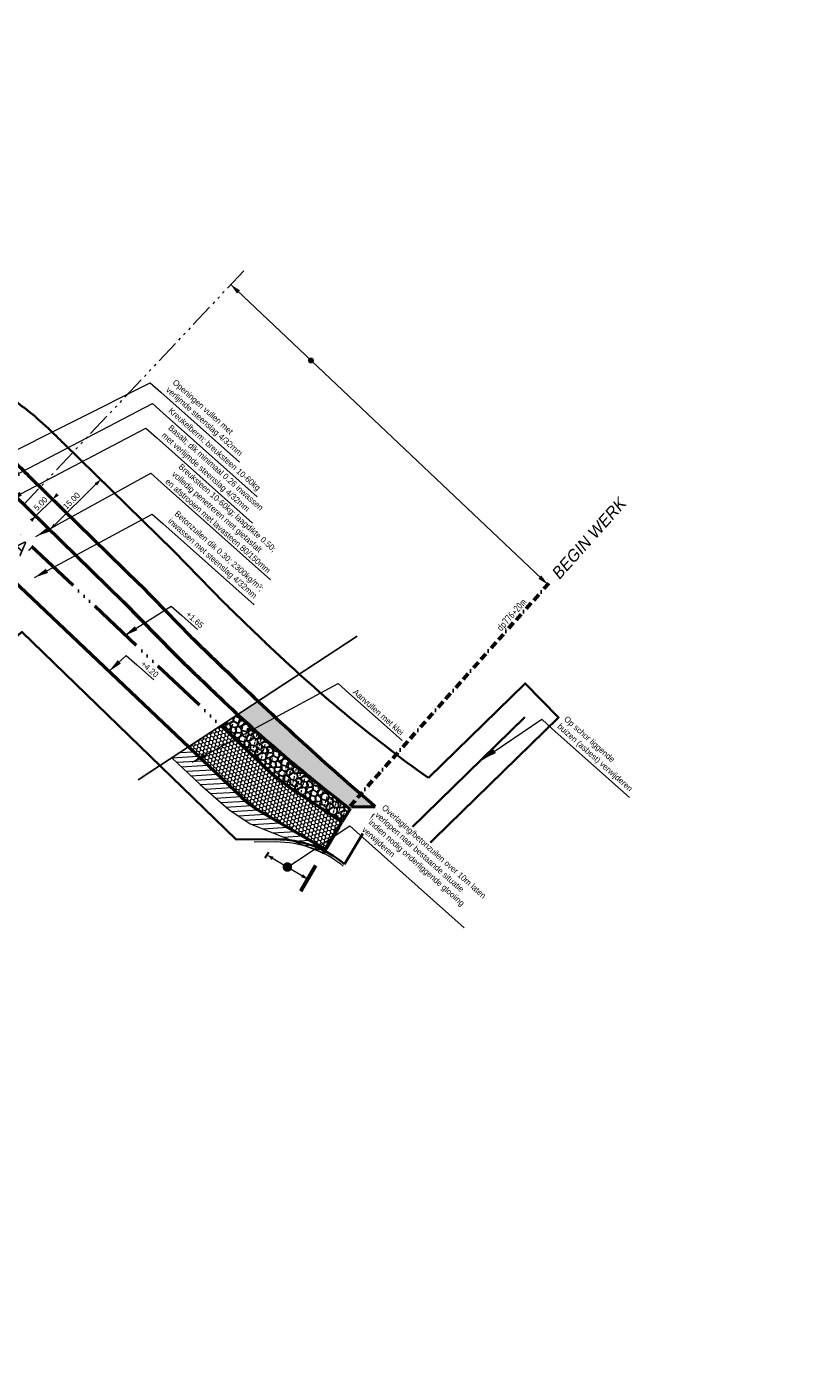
# Model space of a CAD drawing. Header units: metres. Extents: x 63663 to 67388, y 393975 to 407310.
# Tile 25 of 49: x 66539 to 66701, y 402270 to 402553. Entities that reach past the tile are written whole.
import ezdxf
from ezdxf.enums import TextEntityAlignment as Align

# ---------------------------------------------------------------- set-up
doc = ezdxf.new("R2010")
doc.units = ezdxf.units.M
for name, pattern in [('ACAD_ISO06W100', [36, 24, -3, 0, -3, 0, -3, 0, -3]), ('CENTER2', [28.575, 19.05, -3.175, 3.175, -3.175]), ('KAVELGRENS', [21.875, 6.25, -3.125, 6.25, -3.125, 0, -3.125]), ('SECTIEGRENS', [10.5, 5, -1, 0.5, -1, 0.5, -1, 0.5, -1])]:
    doc.linetypes.add(name, pattern=pattern)
for name, color, linetype, lineweight in [('maatvoering-leadr', 7, 'Continuous', 30), ('maatvoering-lin', 7, 'Continuous', 30), ('Plts-Detail', 3, 'CENTER2', 30), ('Plts-Detail_1-1000', 5, 'CENTER2', 70), ('Plts-Dwarsprofiel', 5, 'CENTER2', 70), ('sn-arcering_betonzuilen', 1, 'Continuous', 18), ('sn-arcering_dun', 1, 'Continuous', 18), ('sn-arcering_kreukelberm', 253, 'Continuous', 0), ('sn-arcering_lgrijs', 9, 'Continuous', 20), ('sn-arcering_overlaging', 126, 'Continuous', 9), ('Te verwijderen kabel', 7, 'ZIGZAG', 35), ('TM-Beginwerk', 11, 'KAVELGRENS', 60), ('TM-Glooiing', 4, 'Continuous', 50), ('TM-Invloedsgebied', 1, 'Continuous', 18), ('TM-invloedsgrens', 6, 'SECTIEGRENS', 20), ('TM-Kreukelberm', 43, 'Continuous', 50), ('TM-Maatlijnen', 1, 'Continuous', 13), ('TM-Overgangsconstructie', 150, 'ACAD_ISO06W100', 50), ('TM-Werkgrens', 62, 'PBZ-WERKGRENS', 35)]:
    doc.layers.add(name, color=color, linetype=linetype, lineweight=lineweight)
doc.layers.add('TM-Arcrand', color=206, linetype='Continuous', plot=False)
doc.styles.add('ISO', font='isocp.shx', dxfattribs={"height": 2.5})
doc.styles.add('StagCAD', font='StagCAD.ttf')
doc.linetypes.add('PBZ-WERKGRENS', pattern='A,5.5,-1.05,["O",StagCAD,S=2,R=0,X=0,Y=-1],-3.45', length=10)
doc.linetypes.add('ZIGZAG', pattern='A,0.00254,-5.08,[131,ltypeshp.shx,S=5.08,R=0,X=-5.08,Y=0],-10.16,[131,ltypeshp.shx,S=5.08,R=180,X=5.08,Y=0],-5.08', length=20.32254)
doc.dimstyles.new('GM-maatvoering', dxfattribs={"dimtxt": 2.5, "dimasz": 1, "dimexe": 0, "dimexo": 0, "dimgap": 1, "dimtad": 1, "dimrnd": 0.001, "dimzin": 1, "dimdsep": 46, "dimtxsty": 'StagCAD', "dimblk1": 'DIM_PIJL', "dimblk2": 'DIM_PIJL', "dimsah": 1, "dimcen": 0.09, "dimse1": 1, "dimse2": 1, "dimclrd": 1, "dimclre": 1, "dimclrt": 7, "dimazin": 0, "dimtfac": 1, "dimtix": 1, "dimtmove": 0, "dimatfit": 3, "dimldrblk": 'RAD_PIJL', "dimfxl": 1, "dimtvp": 0.83, "dimtolj": 1, "dimtzin": 0, "dimlwd": 15, "dimarcsym": 0})
doc.dimstyles.new('leader 1_1000', dxfattribs={"dimtxt": 2.5, "dimasz": 3, "dimexe": 0, "dimexo": 0, "dimgap": 1, "dimtad": 1, "dimrnd": 0.001, "dimzin": 1, "dimdsep": 46, "dimtxsty": 'StagCAD', "dimblk1": 'RAD_PIJL', "dimblk2": 'RAD_PIJL', "dimsah": 1, "dimcen": 0.09, "dimse1": 1, "dimse2": 1, "dimclrd": 1, "dimclre": 1, "dimclrt": 7, "dimazin": 0, "dimtfac": 1, "dimtix": 1, "dimtmove": 0, "dimatfit": 0, "dimfxl": 1, "dimtvp": 0.83, "dimtolj": 1, "dimtzin": 0, "dimlwd": 15, "dimarcsym": 0})

# ---------------------------------------------------------------- blocks, each defined once
blk = doc.blocks.new('ppuntje')
blk.add_lwpolyline([(0, 0, 0, 1.25, 0), (3, 0, 2, 2, 0)], format="xyseb")
blk = doc.blocks.new('punt')
at = {"layer": 'Plts-Dwarsprofiel', "linetype": 'Continuous', "lineweight": 35, "ltscale": 0.5, "const_width": 1.25}
blk.add_lwpolyline([(-0.625, 0, 1), (0.625, 0, 1)], format="xyb", close=True, dxfattribs=at)
blk = doc.blocks.new('RAD_PIJL')
at = {"color": 1, "linetype": 'Continuous'}
blk.add_solid([(-2.828, -0.75), (-2.828, 0.75), (0, 0)], dxfattribs=at)
blk = doc.blocks.new('DIM_PIJL')
at = {"color": 1}
blk.add_line((0, 1.41), (0, -1.41), dxfattribs=at)
at = {"color": 1, "linetype": 'ByBlock'}
blk.add_solid([(-2.83, -0.75), (-2.83, 0.75), (0, 0)], dxfattribs=at)
blk = doc.blocks.new('*D92')
at = {"layer": 'Defpoints', "color": 0, "transparency": 16777216}
for p in [(66544.38, 402453.89), (66546.1, 402452.17), (66542.56, 402448.64)]:
    blk.add_point(p, dxfattribs=at)
at = {"layer": 'maatvoering-lin', "color": 1, "lineweight": 15, "transparency": 16777216}
for p, q in [((66541.2, 402450.72), (66544.03, 402453.54)), ((66544.38, 402453.89), (66544.03, 402453.54)), ((66544.74, 402454.25), (66545.09, 402454.6)), ((66540.49, 402450.01), (66540.13, 402449.66)), ((66540.84, 402450.36), (66541.2, 402450.72))]:
    blk.add_line(p, q, dxfattribs=at)
at = {"layer": 'maatvoering-lin', "color": 1, "lineweight": 15, "transparency": 16777216, "xscale": 0.5, "yscale": 0.5, "zscale": 0.5}
for p, rotation in [((66544.38, 402453.89), 224.9292366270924), ((66540.84, 402450.36), 44.92923662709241)]:
    blk.add_blockref('DIM_PIJL', p, dxfattribs=dict(at, rotation=rotation))
at = {"layer": 'maatvoering-lin', "color": 7, "transparency": 16777216, "insert": (66541.83, 402452.93), "char_height": 1.25, "attachment_point": 5, "rotation": 44.9292, "style": 'StagCAD'}
blk.add_mtext('\\A1;5.00', dxfattribs=at)
blk = doc.blocks.new('*D93')
at = {"layer": 'Defpoints', "color": 0, "transparency": 16777216}
for p in [(66554.46, 402457.99), (66554.62, 402457.83), (66543.94, 402447.29)]:
    blk.add_point(p, dxfattribs=at)
at = {"layer": 'maatvoering-lin', "color": 1, "lineweight": 15, "transparency": 16777216}
blk.add_line((66544.14, 402447.8), (66554.1, 402457.64), dxfattribs=at)
at = {"layer": 'maatvoering-lin', "color": 1, "lineweight": 15, "transparency": 16777216, "xscale": 0.5, "yscale": 0.5, "zscale": 0.5}
for p, rotation in [((66554.46, 402457.99), 44.63974461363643), ((66543.78, 402447.45), 224.6397446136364)]:
    blk.add_blockref('DIM_PIJL', p, dxfattribs=dict(at, rotation=rotation))
at = {"layer": 'maatvoering-lin', "color": 7, "transparency": 16777216, "insert": (66548.33, 402453.52), "char_height": 1.25, "attachment_point": 5, "rotation": 44.6397, "style": 'StagCAD'}
blk.add_mtext('\\A1;15.00', dxfattribs=at)
blk = doc.blocks.new('A$C339612C1')
at = {"layer": 'Plts-Detail_1-1000', "linetype": 'Continuous', "ltscale": 0.5}
for p, q in [((64650.17, 403350.01), (64650.64, 403351.7)), ((64659.82, 403347.36), (64660.28, 403349.05))]:
    blk.add_line(p, q, dxfattribs=at)
at = {"layer": 'Plts-Detail_1-1000'}
blk.add_line((64650.17, 403350.01), (64659.81, 403347.34), dxfattribs=at)
at = {"layer": 'Plts-Detail_1-1000', "linetype": 'Continuous', "ltscale": 0.5, "flags": 128}
for points in [[(64652.33, 403351.23), (64648.95, 403352.16), (64651.1, 403353.38), (64652.33, 403351.23)], [(64661.97, 403348.58), (64658.6, 403349.52), (64660.75, 403350.74), (64661.97, 403348.58)]]:
    blk.add_lwpolyline(points, dxfattribs=at)
at = {"layer": 'Plts-Detail_1-1000', "linetype": 'Continuous', "ltscale": 0.5}
for points in [[(64650.64, 403351.7), (64651.1, 403353.38), (64652.33, 403351.23)], [(64660.28, 403349.05), (64660.75, 403350.74), (64661.97, 403348.58)]]:
    blk.add_solid(points, dxfattribs=at)
at = {"layer": 'Plts-Detail_1-1000', "char_height": 3, "rotation": 344.5441, "style": 'StagCAD', "bg_fill": 3, "box_fill_scale": 1.15, "bg_fill_color": 256, "bg_fill_transparency": 0}
for s, insert, width, attachment_point in [('A', (64647.99, 403352.44), 1.6936, 6), ("A'", (64663.23, 403348.3), 1.819, 4)]:
    blk.add_mtext(s, dxfattribs=dict(at, insert=insert, width=width, attachment_point=attachment_point))
blk = doc.blocks.new('*U41')
at = {"layer": 'TM-Beginwerk', "ltscale": 0.5}
blk.add_lwpolyline([(3, 0), (130, 0)], dxfattribs=at)
at = {"layer": 'TM-Beginwerk', "style": 'StagCAD', "oblique": 10}
blk.add_text('BEGIN WERK', height=5, dxfattribs=at).set_placement((132.3, 0), align=Align.MIDDLE_LEFT)
at = {"layer": 'TM-invloedsgrens', "color": 3, "lineweight": 35, "style": 'ISO', "width": 0.9}
blk.add_attdef('METRWG-LZ', text='', height=3, rotation=360, dxfattribs=at).set_placement((100, 0.5), align=Align.BOTTOM_LEFT)
blk = doc.blocks.new('*D116')
at = {"layer": 'Defpoints', "color": 0, "transparency": 16777216}
for p in [(66593.15, 402385.29), (66601.74, 402380.19), (66598.02, 402373.93)]:
    blk.add_point(p, dxfattribs=at)
at = {"layer": 'maatvoering-lin', "color": 1, "lineweight": 15, "transparency": 16777216}
blk.add_line((66589.86, 402378.78), (66597.59, 402374.19), dxfattribs=at)
at = {"layer": 'maatvoering-lin', "color": 1, "lineweight": 15, "transparency": 16777216, "xscale": 0.5, "yscale": 0.5, "zscale": 0.5}
for p, rotation in [((66589.43, 402379.04), 149.2563279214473), ((66598.02, 402373.93), 329.2563279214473)]:
    blk.add_blockref('DIM_PIJL', p, dxfattribs=dict(at, rotation=rotation))

msp = doc.modelspace()

# ---------------------------------------------------------------- hatches: boundary and pattern name
at = {"layer": 'sn-arcering_betonzuilen'}
h = msp.add_hatch(dxfattribs=at)
h.set_pattern_fill('HONEY', color=256, scale=0.3, angle=-15.9094, style=0)
h.set_pattern_definition([(45.93192013, (232066.86955, 528939.5894), (0.20050965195, 0.8001487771), [0.47625, -0.9525]), (165.93192013, (232066.86955, 528939.5894), (-0.79320399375, -0.22642793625), [0.47625, -0.9525]), (105.93192013, (232066.86955, 528939.5894), (-0.5926943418, 0.57372084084), [-0.9525, 0.47625])])
edge = h.paths.add_edge_path()
edge.add_line((66605.229, 402385.877), (66595.114, 402392.636))
edge.add_arc((66622.894, 402434.208), 50, 226.5265, 236.24844, ccw=False)
edge.add_line((66588.493, 402397.924), (66579.716, 402406.245))
edge.add_line((66579.716, 402406.245), (66572.899, 402401.769))
edge.add_line((66572.899, 402401.769), (66584.132, 402391.122))
edge.add_arc((66598.921, 402406.721), 21.495, 226.52531, 239.28288)
edge.add_line((66587.941, 402388.241), (66601.746, 402380.182))
edge.add_line((66601.746, 402380.182), (66605.229, 402385.877))
at = {"layer": 'sn-arcering_dun'}
h = msp.add_hatch(dxfattribs=at)
h.set_pattern_fill('_USER', color=256, angle=45, pattern_type=0)
h.set_pattern_definition([(3.28374, (66308.7232, 402842.28), (-0.0572807, 0.9983581), [])])
h.paths.add_polyline_path([(66593.47, 402382.567), (66597.453, 402380.964), (66598.478, 402380.551), (66600.473, 402379.748), (66601.254, 402379.373), (66601.738, 402380.186), (66587.933, 402388.246, -0.0555702), (66584.133, 402391.121), (66572.899, 402401.769), (66569.412, 402399.48), (66575.398, 402393.838), (66581.382, 402388.62), (66585.904, 402385.613)])
at = {"layer": 'sn-arcering_kreukelberm'}
h = msp.add_hatch(dxfattribs=at)
h.set_pattern_fill('GRAVEL', color=256, scale=0.1, angle=284.09, style=0)
h.set_pattern_definition([(108.71015542, (230832.60093, 530250.19024), (-4.994962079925, 14.454094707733), [0.17086072, -16.91524182]), (65.667108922, (230832.546125, 530250.35207), (-6.35129960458, -13.91155970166), [0.29320236, -29.027024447]), (13.20781502, (230832.666936, 530250.619225), (-18.398159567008, -4.237761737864), [0.20674076, -20.467361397]), (147.97105692, (230832.63247, 530251.20654), (21.528421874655, -13.538831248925), [0.26700226, -26.433218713]), (173.5310221, (230832.40611, 530251.348145), (16.397826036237, -1.921301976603), [0.26181685, -25.919903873]), (237.97105692, (230832.14596, 530251.37764), (13.538831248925, 21.528421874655), [0.26700226, -26.433218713]), (278.391608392, (230832.00436, 530251.151284), (-2.994628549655, 20.613158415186), [0.35309683, -34.956557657]), (312.952696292, (230832.05589, 530250.801968), (20.014021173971, -21.426960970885), [0.33335976, -33.002628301]), (2.12693354, (230832.28304, 530250.557976), (19.37002523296, 0.779629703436), [0.2679065, -26.522772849]), (55.93372622, (230832.55076, 530250.56792), (-7.944731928, -11.560927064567), [0.30585664, -14.986968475]), (103.094805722, (230832.722086, 530250.821287), (-4.723694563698, 20.127225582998), [0.39553896, -39.158386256]), (19.51144275, (230832.00605, 530250.11633), (10.99596267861, 4.02309641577), [0.13500227, -13.365282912]), (52.16660232, (230832.133296, 530250.16142), (-10.29536452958, -13.154359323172), [0.25684099, -25.4273194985]), (105.6973679, (230832.2908, 530250.3643), (-1.1074994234, 0.621566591), [0.17960467, -1.616446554]), (83.89595843, (230832.46724, 530250.36721), (-0.89283410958, -6.78063029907), [0.09672066, -9.5753111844]), (172.49877741, (230832.47753, 530250.46338), (3.9440648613, -0.75720034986), [0.13678281, -6.702376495]), (271.66112445, (230832.34192, 530250.48124), (0.35029907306, -4.56563145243), [0.22215983, -7.1831490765]), (42.2624191, (230832.34836, 530250.25918), (-2.3506326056, -1.5934322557), [0.16064357, -3.8554490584]), (257.086908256, (230832.83804, 530251.105734), (-2.893167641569, -12.939694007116), [0.225044, -22.279413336]), (311.04354386, (230832.78775, 530250.88638), (-9.696227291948, 11.267230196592), [0.18879947, -18.691107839]), (173.89595843, (230832.56986, 530250.13486), (6.78063029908, -0.89283410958), [0.19344005, -9.4785917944]), (224.30782759, (230832.37751, 530250.15543), (9.538164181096, 9.21029446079), [0.225044, -22.279413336]), (220.1413227, (230832.15139, 530251.4911), (5.32283180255, 4.29436393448), [0.2170176, -10.6338671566]), (175.47250852, (230831.98549, 530251.3512), (15.29032661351, -1.299735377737), [0.18183606, -18.00179669]), (307.49877741, (230831.45614, 530250.74535), (4.29436393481, -5.32283180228), [0.19344005, -9.4785917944]), (258.05139256, (230831.5739, 530250.591884), (3.650367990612, 16.883758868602), [0.21289137, -21.07618799]), (310.1413227, (230831.76071, 530251.28803), (-4.29436393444, 5.32283180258), [0.1085088, -10.7423759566]), (342.0073004, (230831.49343, 530250.8118), (5.0515642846, -1.3787669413), [0.0647573, -6.410997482]), (46.66112445, (230831.55503, 530250.7918), (-2.97219919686, -2.7009316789), [0.26181685, -4.9745272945]), (66.70637388, (230831.734714, 530250.98222), (-5.10816648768, -11.696560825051), [0.2426335, -24.020682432]), (184.38743545, (230832.24224, 530250.53718), (2.8365654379, -0.1356337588), [0.18316194, -4.39588818]), (233.854594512, (230832.059616, 530250.52317), (-12.781630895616, -17.584357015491), [0.31977838, -31.6580045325]), (301.64276382, (230831.871, 530250.26494), (-5.26622959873, 8.78096383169), [0.13075412, -12.944696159]), (330.6973679, (230831.9396, 530250.1536), (1.7290660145, 0.485932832), [0.0762, -1.1938]), (0.95380508, (230831.78037, 530250.985725), (-10.2387623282, -0.079031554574), [0.17643348, -17.4669703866]), (288.71015542, (230831.95678, 530250.98866), (4.994962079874, -14.45409470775), [0.34172144, -16.7443811]), (240.6973679, (230832.0664, 530250.665), (0.485932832, -1.7290660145), [0.3302, -0.9398]), (206.00221442, (230831.90479, 530250.37705), (-13.96816187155, -6.72402810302), [0.20080478, -19.879658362]), (134.75197202, (230831.72431, 530250.28901), (-3.80843110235, 3.59376578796), [0.18491454, -9.060825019]), (88.343343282, (230831.594124, 530250.420334), (0.734771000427, 27.25815495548), [0.30107255, -29.8062322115]), (56.123446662, (230831.60283, 530250.72128), (9.187865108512, 13.775925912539), [0.31851473, -31.532923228])])
edge = h.paths.add_edge_path()
edge.add_arc((67108.829, 402965.716), 760.914, 226.760167, 229.255809, ccw=False)
edge.add_line((66587.562, 402411.396), (66583.285, 402408.588))
edge.add_arc((66799.8, 402642.364), 318.637, 227.19517, 232.7511)
edge.add_line((66606.936, 402388.724), (66607.205, 402389.175))
edge.add_line((66607.205, 402389.175), (66612.194, 402389.224))
at = {"layer": 'sn-arcering_lgrijs'}
h = msp.add_hatch(color=256, dxfattribs=at)
h.dxf.hatch_style = 1
edge = h.paths.add_edge_path()
edge.add_line((65551.684, 403267.444), (65556.799, 403278.412))
edge.add_line((65556.799, 403278.412), (65501.984, 403292.067))
edge.add_arc((65153.179, 401919.721), 1415.98, 75.739281, 77.415089)
edge.add_line((65461.702, 403301.681), (65456.559, 403290.654))
edge.add_arc((65153.179, 401919.721), 1404.1, 75.738128, 77.52184, ccw=False)
edge.add_arc((1544873.313, 6342005.496), 6120212.589, 256.0119559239, 256.0124633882)
at = {"layer": 'sn-arcering_overlaging'}
h = msp.add_hatch(dxfattribs=at)
h.set_pattern_fill('NATUURST', color=256, scale=0.7, angle=254.09, pattern_type=2)
h.set_pattern_definition([(210.697368, (230100.107, 530694.4495), (-1.222803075, -4.796326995), [0.175, -0.175, 0.35, -2.8]), (210.697368, (230101.4, 530695.0138), (-1.222803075, -4.796326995), [0.875, -2.625]), (210.697368, (230101.64, 530694.9526), (-1.222803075, -4.796326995), [0.875, -2.625]), (210.697368, (230100.7322, 530693.3962), (-1.222803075, -4.796326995), [0.175, -3.325]), (210.697368, (230102.4157, 530693.9886), (-1.222803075, -4.796326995), [0.525, -2.975]), (210.697368, (230102.505, 530693.838), (-1.222803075, -4.796326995), [0.525, -2.975]), (210.697368, (230100.7886, 530692.6156), (-1.222803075, -4.796326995), [1.05, -2.45]), (210.697368, (230101.0285, 530692.5545), (-1.222803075, -4.796326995), [1.05, -2.45]), (210.697368, (230101.9595, 530692.7002), (-1.222803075, -4.796326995), [0.35, -3.15]), (210.697368, (230101.8984, 530692.4604), (-1.222803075, -4.796326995), [0.175, -3.325]), (210.697368, (230103.4314, 530692.9635), (-1.222803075, -4.796326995), [0.175, -0.175, 0.175, -2.975]), (300.697368, (230103.074, 530693.5654), (4.796326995, -1.222803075), [0.525, -2.975]), (300.697368, (230102.298, 530694.5294), (4.796326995, -1.222803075), [0.175, -0.35, 0.175, -0.35, 0.7, -1.75]), (300.697368, (230103.0693, 530692.545), (4.796326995, -1.222803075), [0.175, -3.325]), (300.697368, (230101.8138, 530693.6313), (4.796326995, -1.222803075), [0.175, -3.325]), (300.697368, (230102.11, 530692.7895), (4.796326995, -1.222803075), [0.175, -3.325]), (300.697368, (230100.8263, 530694.266), (4.796326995, -1.222803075), [0.35, -3.15]), (300.697368, (230100.5865, 530694.3273), (4.796326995, -1.222803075), [0.525, -2.975]), (300.697368, (230101.508, 530692.4322), (4.796326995, -1.222803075), [0.35, -0.175, 0.35, -2.625]), (300.697368, (230100.8216, 530693.2457), (4.796326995, -1.222803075), [0.7, -2.8]), (300.697368, (230100.671, 530693.1564), (4.796326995, -1.222803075), [0.35, -3.15]), (300.697368, (230099.7448, 530694.031), (4.796326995, -1.222803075), [0.7, -2.8]), (300.697368, (230099.5943, 530693.9417), (4.796326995, -1.222803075), [0.525, -2.975]), (255.6973679, (230100.8875, 530694.506), (1.78676196, -3.009565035), [0.247487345, -4.702260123]), (255.6973679, (230100.8827, 530693.4855), (1.78676196, -3.009565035), [0.247487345, -4.702260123]), (255.6973679, (230100.8498, 530692.8554), (1.78676196, -3.009565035), [0.247487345, -4.702260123]), (255.6973679, (230103.1352, 530693.8052), (1.78676196, -3.009565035), [0.247487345, -4.702260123]), (255.6973679, (230103.1916, 530693.0246), (1.78676196, -3.009565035), [0.247487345, -4.702260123]), (255.6973679, (230100.8545, 530693.8758), (1.78676196, -3.009565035), [0.4949735, -4.454773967]), (255.6973679, (230101.715, 530691.741), (1.78676196, -3.009565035), [0.4949735, -4.454773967]), (345.6973679, (230100.168, 530694.6894), (3.009565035, 1.78676196), [0.4949735, -4.454773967]), (345.6973679, (230100.107, 530694.4495), (3.009565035, 1.78676196), [0.4949735, -4.454773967]), (345.6973679, (230100.1021, 530693.4291), (3.009565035, 1.78676196), [0.4949735, -4.454773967]), (345.6973679, (230101.179, 530692.6438), (3.009565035, 1.78676196), [0.4949735, -4.454773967]), (345.6973679, (230101.0285, 530692.5545), (3.009565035, 1.78676196), [0.4949735, -4.454773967]), (345.6973679, (230101.0943, 530693.8147), (3.009565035, 1.78676196), [0.742462, -4.207285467]), (345.6973679, (230099.9517, 530693.3398), (3.009565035, 1.78676196), [0.742462, -4.207285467]), (345.6973679, (230101.005, 530693.9652), (3.009565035, 1.78676196), [0.98994945, -3.959798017]), (345.6973679, (230103.4314, 530692.9635), (3.009565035, 1.78676196), [0.98994945, -3.959798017]), (345.6973679, (230103.342, 530693.114), (3.009565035, 1.78676196), [0.98994945, -3.959798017]), (345.6973679, (230102.2088, 530694.6799), (3.009565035, 1.78676196), [0.247487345, -4.702260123]), (345.6973679, (230102.6555, 530693.9275), (3.009565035, 1.78676196), [0.247487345, -4.702260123]), (237.2624191, (230099.9564, 530694.3602), (-3.009565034, -1.786761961), [0.391311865, -7.43492603]), (237.2624191, (230101.0943, 530693.8147), (-3.009565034, -1.786761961), [0.391311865, -7.43492603]), (237.2624191, (230099.8623, 530693.4903), (-3.009565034, -1.786761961), [0.7826238, -7.04361412]), (237.2624191, (230099.9517, 530693.3398), (-3.009565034, -1.786761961), [0.7826238, -7.04361412]), (274.1323167, (230101.7479, 530692.371), (1.78676196, -3.009565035), [0.3913, -3.913, 0.7826, -2.73933792]), (274.1323167, (230102.538, 530694.4683), (1.78676196, -3.009565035), [0.391311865, -7.43492603]), (274.1323167, (230101.3718, 530695.404), (1.78676196, -3.009565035), [0.391311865, -7.43492603]), (274.1323167, (230102.3875, 530694.3789), (1.78676196, -3.009565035), [0.391311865, -7.43492603]), (274.1323167, (230101.6868, 530692.1312), (1.78676196, -3.009565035), [0.391311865, -7.43492603]), (274.1323167, (230101.7479, 530692.371), (1.78676196, -3.009565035), [0.391311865, -7.43492603]), (274.1323167, (230101.9031, 530693.4808), (1.78676196, -3.009565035), [0.7826238, -7.04361412]), (274.1323167, (230102.0536, 530693.5701), (1.78676196, -3.009565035), [0.7826238, -7.04361412]), (327.2624191, (230102.505, 530693.8381), (1.786761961, -3.009565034), [0.391311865, -7.43492603]), (327.2624191, (230101.5505, 530695.1031), (1.786761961, -3.009565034), [0.7826238, -7.04361412]), (327.2624191, (230101.6399, 530694.9526), (1.786761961, -3.009565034), [0.7826238, -7.04361412]), (4.1323167, (230102.1993, 530692.639), (3.009565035, 1.78676196), [0.7826238, -7.04361412]), (4.1323167, (230101.8984, 530692.4604), (3.009565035, 1.78676196), [1.173935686, -6.652302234]), (255.6973679, (230101.4592, 530695.4559), (1.0598485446, -0.270203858), [0.546875, -0.2734375])])
edge = h.paths.add_edge_path()
edge.add_arc((66799.914, 402642.123), 318.526, 227.15132, 232.70888, ccw=False)
edge.add_line((66583.296, 402408.595), (66579.716, 402406.245))
edge.add_line((66579.716, 402406.245), (66588.493, 402397.924))
edge.add_arc((66622.894, 402434.208), 50, 226.5265, 236.24844)
edge.add_line((66595.114, 402392.636), (66605.175, 402385.913))
edge.add_line((66605.175, 402385.913), (66606.93, 402388.714))

# ---------------------------------------------------------------- linework, layer by layer
at = {"layer": 'sn-arcering_dun'}
msp.add_lwpolyline([(66569.412, 402399.48), (66575.398, 402393.838), (66581.382, 402388.62), (66585.904, 402385.613), (66593.47, 402382.567), (66597.453, 402380.964), (66598.478, 402380.551), (66600.473, 402379.748), (66601.254, 402379.373), (66601.738, 402380.186)], dxfattribs=at)
at = {"layer": 'sn-arcering_lgrijs'}
msp.add_lwpolyline([(66586.759, 402381.816), (66591.237, 402381.834, -0.1777758), (66605.474, 402376.675, -1.1612817)], format="xyb", dxfattribs=at)
at = {"layer": 'Te verwijderen kabel', "ltscale": 0.25}
msp.add_line((66616.646, 402381.677), (66643.656, 402408.044), dxfattribs=at)
at = {"layer": 'TM-Arcrand'}
msp.add_line((66562.35, 402394.843), (66608.387, 402425.069), dxfattribs=at)
at = {"layer": 'TM-Beginwerk'}
msp.add_line((66596.521, 402371.449), (66607.898, 402390.464), dxfattribs=at)
at = {"layer": 'TM-Glooiing'}
for points in [[(66536.203, 402454.865), (66559.204, 402432.346), (66569.901, 402421.39, 0.0020048), (66578.677, 402412.939)], [(66601.746, 402380.182), (66587.933, 402388.246), (66587.933, 402388.246, -0.0555966), (66584.132, 402391.122), (66529.02, 402443.363)]]:
    msp.add_lwpolyline(points, format="xyb", dxfattribs=at)
for points in [[(66606.93, 402388.714), (66605.175, 402385.913)], [(66601.732, 402380.159), (66605.175, 402385.913)]]:
    msp.add_lwpolyline(points, dxfattribs=at)
at = {"layer": 'TM-Kreukelberm'}
for points in [[(66510.022, 402468.056, -0.0577633), (66514.38, 402469.458, -0.0754184), (66519.363, 402469.685, -0.0210231), (66522.439, 402469.229, -0.0265092), (66525.03, 402468.589, -0.0247833), (66528.929, 402467.188, -0.0536574), (66531.368, 402465.851, -0.0272542), (66534.006, 402463.79, -0.0141723), (66538.154, 402459.955, -0.0007159), (66539.705, 402458.434, -0.0007159)], [(66539.701, 402458.438), (66562.742, 402435.88), (66573.432, 402424.931, 0.0019937), (66582.13, 402416.555, 0.0019937)], [(66573.432, 402424.931, 0.0019937), (66582.13, 402416.555)]]:
    msp.add_lwpolyline(points, format="xyb", dxfattribs=at)
at = {"layer": 'TM-Maatlijnen', "ltscale": 5}
msp.add_line((66581.82, 402499.005), (66648.458, 402435.96), dxfattribs=at)
at = {"layer": 'TM-Overgangsconstructie', "ltscale": 0.5}
msp.add_lwpolyline([(66605.175, 402385.913), (66595.114, 402392.636, -0.0424454), (66588.493, 402397.924), (66534.613, 402449.007)], format="xyb", dxfattribs=at)
at = {"layer": 'TM-Werkgrens', "flags": 128}
for points in [[(66546.71, 402465.571, 0.0007118), (66545.148, 402467.103, 0.0141723), (66540.583, 402471.322, 0.0272542), (66537.087, 402474.054, 0.0536574), (66532.771, 402476.421, 0.0247833), (66527.939, 402478.156, 0.0265092), (66524.32, 402479.05, 0.0210231), (66520.413, 402479.629, 0.0754184), (66512.433, 402479.267, 0.0577633), (66505.883, 402477.159, 0.1451045), (66490.311, 402463.397, 0.2736299), (66492.689, 402438.421), (66501.637, 402426.816), (66504.972, 402423.795), (66485.863, 402402.7), (66392.464, 402300.239)], [(66546.697, 402465.584), (66569.818, 402442.946), (66580.493, 402432.013, 0.0019714), (66589.038, 402423.786, 0.0019714)], [(66515.825, 402404.866), (66521.482, 402411.08), (66537.91, 402425.956), (66582.942, 402382.3), (66591.235, 402382.334, -0.1768481), (66605.734, 402377.109)], [(66623.368, 402395.226, -0.0363739), (66589.081, 402423.744)]]:
    msp.add_lwpolyline(points, format="xyb", dxfattribs=at)
msp.add_lwpolyline([(66605.734, 402377.109), (66611.97, 402387.531), (66621.71, 402379.633), (66650.727, 402407.959), (66643.741, 402415.114), (66623.368, 402395.226)], dxfattribs=at)

# ---------------------------------------------------------------- block references
at = {"layer": 'Plts-Dwarsprofiel', "xscale": 0.5, "yscale": 0.5, "zscale": 0.5, "rotation": 348.0031746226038}
msp.add_blockref('punt', (66598.675, 402483.058), dxfattribs=at)
at = {"layer": 'TM-Invloedsgebied', "xscale": 0.75, "yscale": 0.75, "zscale": 0.75}
for p, rotation in [((66581.82, 402499.005), 316.5873588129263), ((66648.443, 402435.944), 136.587358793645)]:
    msp.add_blockref('ppuntje', p, dxfattribs=dict(at, rotation=rotation))

# ---------------------------------------------------------------- dimensions: what is measured, and where the dimension line sits
at = {"layer": 'maatvoering-lin'}
dim = msp.add_aligned_dim(p1=(66543.944, 402447.286), p2=(66554.619, 402457.827), distance=0.229, dimstyle='GM-maatvoering', dxfattribs=at)
dim.commit()
dim.dimension.update_dxf_attribs({"geometry": '*D93', "text_midpoint": (66548.33, 402453.521)})
dim = msp.add_linear_dim(base=(66544.383, 402453.894), p1=(66542.558, 402448.643), p2=(66546.098, 402452.175), angle=44.92924, dimstyle='GM-maatvoering', dxfattribs=at)
dim.commit()
dim.dimension.update_dxf_attribs({"geometry": '*D92', "text_midpoint": (66542.621, 402452.136), "dimtype": 161})
dim = msp.add_aligned_dim(p1=(66593.151, 402385.294), p2=(66601.738, 402380.186), distance=-7.278, text=' ', dimstyle='GM-maatvoering', dxfattribs=at)
dim.commit()
dim.dimension.update_dxf_attribs({"geometry": '*D116', "text_midpoint": (66593.724, 402376.485)})

# ---------------------------------------------------------------- leaders
at = {"layer": 'maatvoering-leadr', "annotation_type": 0, "has_hookline": 1, "hookline_direction": 0, "horizontal_direction": (0.746449, -0.665442, 0)}
for points, override, text_width in [([(66540.862, 402446.042), (66564.976, 402459.355), (66567.215, 402457.358)], {"dimscale": 0}, 29.75), ([(66559.382, 402425.129), (66569.316, 402431.404), (66571.555, 402429.407)], {"dimscale": 0}, 3.375), ([(66556.171, 402417.626), (66559.832, 402421.003), (66562.071, 402419.007)], {"dimscale": 0}, 3.75), ([(66573.692, 402398.53), (66604.416, 402415.078), (66606.656, 402413.082)], {"dimscale": 0}, 14), ([(66634.816, 402399.19), (66647.185, 402407.565), (66649.425, 402405.569)], {"dimscale": 0}, 20.75), ([(66593.715, 402376.491), (66606.85, 402385.143), (66608.343, 402383.812)], {"dimscale": 0, "dimasz": 2, "dimldrblk": 'Dot'}, 29.25)]:
    msp.add_leader(points, dimstyle='leader 1_1000', override=override, dxfattribs=dict(at, text_width=text_width))

# ---------------------------------------------------------------- next in the draw order: texts
at = {"layer": 'maatvoering-leadr', "color": 7, "char_height": 1.25, "attachment_point": 7, "rotation": 318.28374, "style": 'StagCAD', "bg_fill": 3, "box_fill_scale": 1.2, "bg_fill_color": 256, "bg_fill_transparency": 0}
for s, insert in [('\\A1;Breuksteen 10-60kg; laagdikte 0.50;\\Pvolledig penetreren met gietasfalt\\Pen afstrooien met lavasteen 80/150mm', (66567.921, 402457.399)), ('\\A1;+1.65', (66572.261, 402429.448)), ('\\A1;+4.20', (66562.777, 402419.047)), ('Overlaging/betonzuilen over 10m laten\\Pverlopen naar bestaande situatie\\Pindien nodig onderliggende glooiing\\Pverwijderen', (66609.049, 402383.853))]:
    msp.add_mtext(s, dxfattribs=dict(at, insert=insert))

# ---------------------------------------------------------------- next in the draw order: linework, layer by layer
at = {"layer": 'TM-Kreukelberm'}
msp.add_line((66607.205, 402389.175), (66612.194, 402389.224), dxfattribs=at)

# ---------------------------------------------------------------- next in the draw order: block references
at = {"layer": 'TM-Beginwerk', "xscale": 0.5, "yscale": 0.5, "zscale": 0.5, "rotation": 48.28373807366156}
msp.add_blockref('*U41', (66605.902, 402388.224), dxfattribs=at).add_auto_attribs({'METRWG-LZ': 'dp776+20m'})

# ---------------------------------------------------------------- next in the draw order: leaders
at = {"layer": 'maatvoering-leadr', "annotation_type": 0, "has_hookline": 1, "hookline_direction": 0, "horizontal_direction": (0.746449, -0.665442, 0)}
for points, text_width in [([(66534.635, 402457.934), (66565.392, 402473.982), (66567.631, 402471.985)], 25.438), ([(66540.523, 402437.378), (66565.299, 402450.757), (66567.539, 402448.761)], 24.75)]:
    msp.add_leader(points, dimstyle='leader 1_1000', override={"dimscale": 0}, dxfattribs=dict(at, text_width=text_width))

# ---------------------------------------------------------------- next in the draw order: block references
at = {"layer": 'Plts-Detail', "rotation": 332.0297256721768}
msp.add_blockref('A$C339612C1', (-179749.057, 76539.049), dxfattribs=at)

# ---------------------------------------------------------------- next in the draw order: texts
at = {"layer": 'maatvoering-leadr', "color": 7, "char_height": 1.25, "attachment_point": 7, "rotation": 318.28374, "style": 'StagCAD', "bg_fill": 3, "box_fill_scale": 1.2, "bg_fill_color": 256, "bg_fill_transparency": 0}
for s, insert in [('Kreukelberm; breuksteen 10-60kg', (66568.337, 402472.026)), ('\\A1;Betonzuilen dik 0.30; 2300kg/m³;\\Pinwassen met steenslag 4/32mm', (66568.245, 402448.801)), ('\\A1;Aanvullen met klei', (66607.362, 402413.122)), ('Op schor liggende\\Pbuizen (asbest) verwijderen', (66650.131, 402405.609))]:
    msp.add_mtext(s, dxfattribs=dict(at, insert=insert))

# ---------------------------------------------------------------- next in the draw order: linework, layer by layer
at = {"layer": 'TM-Glooiing'}
msp.add_lwpolyline([(66578.677, 402412.939, 0.0288733), (66606.878, 402388.758)], format="xyb", dxfattribs=at)
at = {"layer": 'TM-Kreukelberm'}
msp.add_lwpolyline([(66582.13, 402416.555, 0.0133513), (66612.194, 402389.224)], format="xyb", dxfattribs=at)

# ---------------------------------------------------------------- next in the draw order: leaders
at = {"layer": 'maatvoering-leadr', "annotation_type": 0, "has_hookline": 1, "hookline_direction": 0, "text_width": 26.062, "horizontal_direction": (0.746449, -0.665442, 0)}
msp.add_leader([(66534.994, 402453.611), (66563.972, 402468.818), (66566.212, 402466.822)], dimstyle='leader 1_1000', override={"dimscale": 0}, dxfattribs=at)

# ---------------------------------------------------------------- next in the draw order: texts
at = {"layer": 'maatvoering-leadr', "color": 7, "insert": (66566.918, 402466.863), "char_height": 1.25, "attachment_point": 7, "rotation": 318.28374, "style": 'StagCAD', "bg_fill": 3, "box_fill_scale": 1.2, "bg_fill_color": 256, "bg_fill_transparency": 0}
msp.add_mtext('\\A1;Basalt; dik minimaal 0.26 inwassen\\Pmet verlijmde steenslag 4/32mm', dxfattribs=at)

# ---------------------------------------------------------------- next in the draw order: linework, layer by layer
at = {"layer": 'TM-invloedsgrens'}
msp.add_line((66584.561, 402501.918), (66538.321, 402452.771), dxfattribs=at)

# ---------------------------------------------------------------- next in the draw order: leaders
at = {"layer": 'maatvoering-leadr', "annotation_type": 0, "has_hookline": 1, "hookline_direction": 0, "text_width": 21.125, "horizontal_direction": (0.746449, -0.665442, 0)}
msp.add_leader([(66519.081, 402455.335), (66564.892, 402478.366), (66567.131, 402476.37)], dimstyle='leader 1_1000', override={"dimscale": 0}, dxfattribs=at)

# ---------------------------------------------------------------- next in the draw order: texts
at = {"layer": 'maatvoering-leadr', "color": 7, "insert": (66567.837, 402476.411), "char_height": 1.25, "attachment_point": 7, "rotation": 318.28374, "style": 'StagCAD', "bg_fill": 3, "box_fill_scale": 1.2, "bg_fill_color": 256, "bg_fill_transparency": 0}
msp.add_mtext('\\A1;Openingen vullen met\\Pverlijmde steenslag 4/32mm', dxfattribs=at)

doc.saveas('drawing.dxf')
